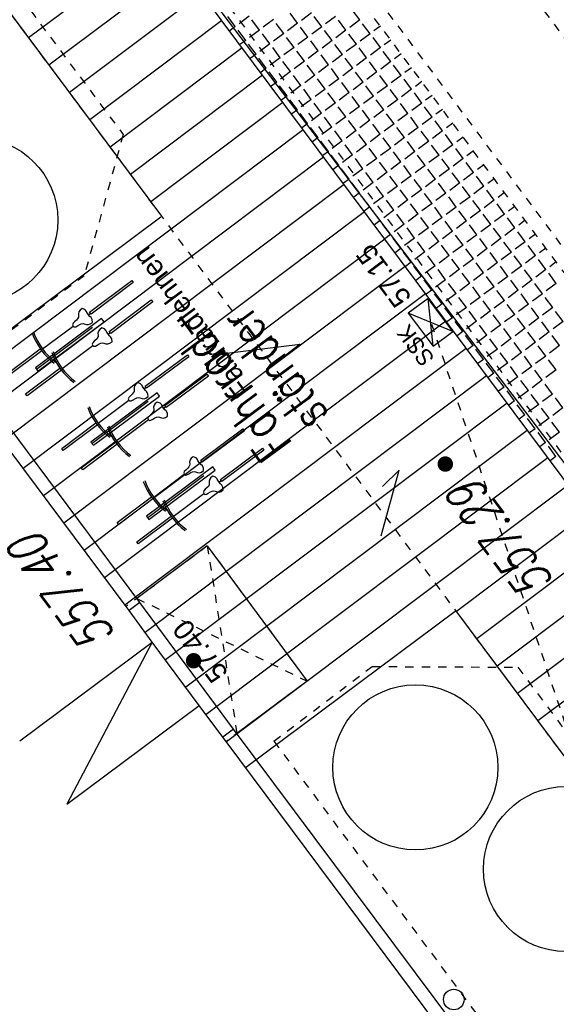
# Model space of a CAD drawing. Header units: metres. Extents: x 2 to 485, y 6 to 594.
# Tile 93 of 176: x 277.43 to 283.94, y 328.91 to 340.83. Entities that reach past the tile are written whole.
import ezdxf
from ezdxf.enums import TextEntityAlignment as Align

# ---------------------------------------------------------------- set-up
doc = ezdxf.new("R2010")
doc.units = ezdxf.units.M
doc.header["$LTSCALE"] = 0.0125
for name, pattern in [('237-14_Züricher Str._GL_3_RW_2014-11-28_bea$0$STRICHLINIE2', [9.525, 6.35, -3.175]), ('237-14_Züricher Str._GL_3_RW_2014-11-28_bea$0$STRICHPUNKT2', [12.7, 6.35, -3.175, 0, -3.175]), ('250', [0]), ('260241_A_bea$0$GESTRICHELTX2', [0.7, 0.5, -0.2]), ('260241_A_bea$0$PUNKTIERT', [0.2, 0, -0.2]), ('GESTRICHELT', [0.4, 0.2, -0.2])]:
    doc.linetypes.add(name, pattern=pattern)
for name, color, linetype in [('237-14_Züricher Str._GL_3_RW_2014-11-28_bea$0$_GRU_Drainage', 54, '237-14_Züricher Str._GL_3_RW_2014-11-28_bea$0$STRICHPUNKT2'), ('237-14_Züricher Str._GL_3_RW_2014-11-28_bea$0$_GRU_Regenwasser', 150, '237-14_Züricher Str._GL_3_RW_2014-11-28_bea$0$STRICHLINIE2'), ('260241_A_bea$0$B07_FLSTGR', 9, 'Continuous'), ('260241_A_bea$0$B10_GEBAEUDE', 1, 'Continuous'), ('260241_A_bea$0$B13_GEB_ZUBEHOER', 12, 'Continuous'), ('260241_A_bea$0$B14_GEB_ZUB_GESTR', 12, 'Continuous'), ('260241_A_bea$0$B25_EINFASS_GEPKT', 7, '260241_A_bea$0$PUNKTIERT'), ('260241_A_bea$0$B34_ZUBEHOER_1', 6, 'Continuous'), ('260241_A_bea$0$B53_HAUPTHOEHEN', 4, 'Continuous'), ('260241_A_bea$0$B54_HOEHEN', 253, 'Continuous'), ('f_baum', 3, 'Continuous'), ('f_entwässerung', 170, 'Continuous'), ('f_fahrrad', 201, 'Continuous'), ('f_fahrradbügel', 152, 'Continuous'), ('f_feuerwehr', 10, 'Continuous'), ('f_schraff', 251, 'Continuous'), ('f_text_100', 7, 'Continuous'), ('f_weg', 2, 'Continuous')]:
    doc.layers.add(name, color=color, linetype=linetype)
doc.styles.add('260241_A_bea$0$ROMANS', font='ROMANS')

# ---------------------------------------------------------------- blocks, each defined once
blk = doc.blocks.new('260241_A_bea$0$HOEHENPKT_ZENTR')
at = {"const_width": 0.75}
blk.add_lwpolyline([(-0.375, 0, 1), (0.375, 0, 1)], format="xyb", close=True, dxfattribs=at)

msp = doc.modelspace()

# ---------------------------------------------------------------- linework, layer by layer
at = {"color": 252}
msp.add_ellipse((282.693, 328.966), major_axis=(0.0884, 0.0884), ratio=1, start_param=5.497787, end_param=11.780972, dxfattribs=at)
at = {"layer": '237-14_Züricher Str._GL_3_RW_2014-11-28_bea$0$_GRU_Drainage'}
msp.add_line((285.527, 338.614), (282.814, 342.248), dxfattribs=at)
at = {"layer": '237-14_Züricher Str._GL_3_RW_2014-11-28_bea$0$_GRU_Regenwasser', "ltscale": 0.05}
msp.add_line((284.678, 330.408), (282.421, 337.164), dxfattribs=at)
at = {"layer": '260241_A_bea$0$B07_FLSTGR', "color": 30, "linetype": 'Continuous'}
msp.add_line((322.482, 284.91), (252.442, 377), dxfattribs=at)
at = {"layer": '260241_A_bea$0$B10_GEBAEUDE', "color": 7, "linetype": 'Continuous'}
for p, q in [((278.721, 333.726), (270.68, 344.514)), ((278.757, 333.678), (278.721, 333.726)), ((279.036, 333.293), (278.757, 333.678)), ((279.608, 332.526), (279.036, 333.293)), ((279.893, 332.145), (279.608, 332.526)), ((279.934, 332.09), (279.893, 332.145)), ((288.141, 321.103), (279.934, 332.09))]:
    msp.add_line(p, q, dxfattribs=at)
at = {"layer": '260241_A_bea$0$B13_GEB_ZUBEHOER', "color": 7, "linetype": 'Continuous'}
for p, q in [((278.889, 333.775), (270.77, 344.667)), ((279.706, 334.46), (278.852, 333.824)), ((279.706, 334.46), (280.915, 332.822)), ((278.889, 333.775), (278.757, 333.678)), ((280.024, 332.242), (278.889, 333.775)), ((277.432, 332.098), (279.036, 333.293)), ((279.036, 333.293), (278.004, 331.331)), ((280.915, 332.822), (280.065, 332.187)), ((278.004, 331.331), (279.608, 332.526)), ((280.024, 332.242), (279.893, 332.145)), ((288.308, 321.152), (280.024, 332.242))]:
    msp.add_line(p, q, dxfattribs=at)
at = {"layer": '260241_A_bea$0$B14_GEB_ZUB_GESTR', "color": 7, "linetype": '260241_A_bea$0$GESTRICHELTX2'}
for p, q in [((279.706, 334.46), (280.065, 332.187)), ((278.852, 333.824), (280.915, 332.822))]:
    msp.add_line(p, q, dxfattribs=at)
at = {"layer": '260241_A_bea$0$B25_EINFASS_GEPKT', "color": 7, "linetype": '260241_A_bea$0$PUNKTIERT', "ltscale": 0.5}
for p, q in [((284.35, 337.63), (273.771, 351.82)), ((283.148, 336.733), (272.569, 350.923)), ((274.212, 345.424), (278.686, 339.442)), ((278.686, 339.442), (278.215, 337.732)), ((278.215, 337.732), (276.955, 336.793)), ((292.848, 323.736), (283.148, 336.733)), ((279.706, 334.46), (278.721, 333.726)), ((279.706, 334.46), (280.915, 332.822)), ((280.514, 332.094), (281.705, 332.999)), ((281.705, 332.999), (283.469, 332.991)), ((283.469, 332.991), (288.13, 326.764)), ((280.915, 332.822), (279.934, 332.09)), ((280.514, 332.094), (286.392, 324.184))]:
    msp.add_line(p, q, dxfattribs=at)
at = {"layer": '260241_A_bea$0$B34_ZUBEHOER_1', "color": 252, "linetype": 'Continuous'}
for p, q in [((278.315, 337.104), (277.636, 336.595)), ((278.989, 336.207), (278.31, 335.698)), ((279.663, 335.309), (278.984, 334.801))]:
    msp.add_line(p, q, dxfattribs=at)
at = {"layer": 'f_baum'}
for centre in [(276.894, 338.406), (282.228, 331.777), (284.053, 330.546)]:
    msp.add_circle(centre, 1, dxfattribs=at)
at = {"layer": 'f_entwässerung', "color": 170}
for p, q in [((282.383, 337.457), (282.142, 337.278)), ((282.682, 337.056), (282.383, 337.457)), ((282.441, 336.877), (282.383, 337.457)), ((282.142, 337.278), (282.441, 336.877)), ((282.682, 337.056), (282.142, 337.278)), ((282.441, 336.877), (282.682, 337.056))]:
    msp.add_line(p, q, dxfattribs=at)
at = {"layer": 'f_fahrrad'}
for p, q in [((278.145, 337.229), (278.134, 337.209)), ((278.15, 337.295), (278.144, 337.271)), ((278.144, 337.271), (278.146, 337.244)), ((278.146, 337.244), (278.145, 337.229)), ((278.165, 337.315), (278.15, 337.295)), ((278.189, 337.334), (278.165, 337.315)), ((278.222, 337.322), (278.189, 337.334)), ((278.241, 337.3), (278.222, 337.322)), ((278.25, 337.282), (278.241, 337.3)), ((278.281, 337.239), (278.246, 337.286)), ((278.265, 337.26), (278.25, 337.282)), ((278.265, 337.26), (278.29, 337.278)), ((278.281, 337.239), (278.265, 337.26)), ((278.265, 337.26), (278.265, 337.26)), ((278.265, 337.26), (278.265, 337.26)), ((278.265, 337.26), (278.265, 337.26)), ((278.265, 337.26), (278.265, 337.26)), ((278.297, 337.225), (278.281, 337.239)), ((277.709, 336.845), (278.08, 337.122)), ((278.08, 337.156), (278.073, 337.139)), ((278.073, 337.139), (278.079, 337.123)), ((278.079, 337.123), (278.093, 337.112)), ((278.097, 337.173), (278.08, 337.156)), ((278.093, 337.112), (278.111, 337.114)), ((278.121, 337.194), (278.097, 337.173)), ((278.111, 337.114), (278.133, 337.125)), ((278.134, 337.209), (278.121, 337.194)), ((278.133, 337.125), (278.16, 337.141)), ((278.16, 337.141), (278.179, 337.15)), ((278.179, 337.15), (278.2, 337.154)), ((278.2, 337.154), (278.215, 337.15)), ((278.215, 337.15), (278.241, 337.141)), ((278.241, 337.141), (278.265, 337.14)), ((278.265, 337.14), (278.288, 337.148)), ((278.288, 337.148), (278.314, 337.165)), ((278.311, 337.201), (278.297, 337.225)), ((278.314, 337.165), (278.311, 337.201)), ((278.382, 336.994), (278.372, 336.975)), ((278.387, 337.06), (278.381, 337.037)), ((278.381, 337.037), (278.383, 337.01)), ((278.383, 337.01), (278.382, 336.994)), ((278.402, 337.08), (278.387, 337.06)), ((278.426, 337.1), (278.402, 337.08)), ((278.459, 337.087), (278.426, 337.1)), ((278.479, 337.066), (278.459, 337.087)), ((278.487, 337.047), (278.479, 337.066)), ((278.519, 337.004), (278.484, 337.052)), ((278.503, 337.026), (278.487, 337.047)), ((278.503, 337.026), (278.527, 337.044)), ((278.519, 337.004), (278.503, 337.026)), ((278.503, 337.026), (278.503, 337.026)), ((278.503, 337.026), (278.503, 337.026)), ((278.503, 337.026), (278.503, 337.026)), ((278.503, 337.026), (278.503, 337.026)), ((278.534, 336.991), (278.519, 337.004)), ((278.549, 336.966), (278.534, 336.991)), ((277.946, 336.61), (278.318, 336.888)), ((278.318, 336.921), (278.311, 336.905)), ((278.311, 336.905), (278.317, 336.888)), ((278.317, 336.888), (278.33, 336.878)), ((278.334, 336.939), (278.318, 336.921)), ((278.33, 336.878), (278.349, 336.88)), ((278.358, 336.96), (278.334, 336.939)), ((278.349, 336.88), (278.37, 336.89)), ((278.372, 336.975), (278.358, 336.96)), ((278.37, 336.89), (278.397, 336.907)), ((278.397, 336.907), (278.416, 336.915)), ((278.416, 336.915), (278.437, 336.92)), ((278.437, 336.92), (278.453, 336.916)), ((278.453, 336.916), (278.478, 336.907)), ((278.478, 336.907), (278.502, 336.906)), ((278.502, 336.906), (278.525, 336.914)), ((278.525, 336.914), (278.551, 336.931)), ((278.551, 336.931), (278.549, 336.966)), ((278.824, 336.397), (278.818, 336.374)), ((278.839, 336.417), (278.824, 336.397)), ((278.863, 336.437), (278.839, 336.417)), ((278.896, 336.424), (278.863, 336.437)), ((278.915, 336.403), (278.896, 336.424)), ((278.924, 336.384), (278.915, 336.403)), ((278.771, 336.275), (278.754, 336.258)), ((278.795, 336.297), (278.771, 336.275)), ((278.808, 336.312), (278.795, 336.297)), ((278.819, 336.331), (278.808, 336.312)), ((278.818, 336.374), (278.82, 336.347)), ((278.82, 336.347), (278.819, 336.331)), ((278.955, 336.341), (278.92, 336.389)), ((278.939, 336.363), (278.924, 336.384)), ((278.939, 336.363), (278.964, 336.381)), ((278.955, 336.341), (278.939, 336.363)), ((278.939, 336.363), (278.939, 336.363)), ((278.939, 336.363), (278.939, 336.363)), ((278.939, 336.363), (278.939, 336.363)), ((278.939, 336.363), (278.939, 336.363)), ((278.971, 336.328), (278.955, 336.341)), ((278.985, 336.303), (278.971, 336.328)), ((278.988, 336.268), (278.985, 336.303)), ((278.383, 335.947), (278.754, 336.224)), ((278.754, 336.258), (278.747, 336.241)), ((278.747, 336.241), (278.753, 336.225)), ((278.753, 336.225), (278.767, 336.215)), ((278.767, 336.215), (278.785, 336.216)), ((278.785, 336.216), (278.807, 336.227)), ((278.807, 336.227), (278.834, 336.243)), ((278.834, 336.243), (278.853, 336.252)), ((278.853, 336.252), (278.874, 336.256)), ((278.874, 336.256), (278.889, 336.253)), ((278.889, 336.253), (278.915, 336.243)), ((278.915, 336.243), (278.939, 336.242)), ((278.939, 336.242), (278.962, 336.251)), ((278.962, 336.251), (278.988, 336.268)), ((279.061, 336.163), (279.055, 336.139)), ((279.076, 336.183), (279.061, 336.163)), ((279.1, 336.202), (279.076, 336.183)), ((279.133, 336.19), (279.1, 336.202)), ((279.153, 336.168), (279.133, 336.19)), ((279.161, 336.15), (279.153, 336.168)), ((279.193, 336.107), (279.158, 336.154)), ((279.008, 336.041), (278.992, 336.024)), ((279.032, 336.063), (279.008, 336.041)), ((279.046, 336.078), (279.032, 336.063)), ((279.056, 336.097), (279.046, 336.078)), ((279.055, 336.139), (279.057, 336.113)), ((279.057, 336.113), (279.056, 336.097)), ((279.177, 336.128), (279.161, 336.15)), ((279.177, 336.128), (279.201, 336.146)), ((279.193, 336.107), (279.177, 336.128)), ((279.177, 336.128), (279.177, 336.128)), ((279.177, 336.128), (279.177, 336.128)), ((279.177, 336.128), (279.177, 336.128)), ((279.177, 336.128), (279.177, 336.128)), ((279.208, 336.094), (279.193, 336.107)), ((279.223, 336.069), (279.208, 336.094)), ((279.225, 336.033), (279.223, 336.069)), ((278.62, 335.713), (278.992, 335.99)), ((278.992, 336.024), (278.985, 336.007)), ((278.985, 336.007), (278.991, 335.991)), ((278.991, 335.991), (279.004, 335.98)), ((279.004, 335.98), (279.023, 335.982)), ((279.023, 335.982), (279.044, 335.993)), ((279.044, 335.993), (279.071, 336.009)), ((279.071, 336.009), (279.09, 336.018)), ((279.09, 336.018), (279.111, 336.022)), ((279.111, 336.022), (279.127, 336.019)), ((279.127, 336.019), (279.152, 336.009)), ((279.152, 336.009), (279.176, 336.008)), ((279.176, 336.008), (279.199, 336.016)), ((279.199, 336.016), (279.225, 336.033)), ((279.497, 335.501), (279.491, 335.478)), ((279.491, 335.478), (279.493, 335.451)), ((279.493, 335.451), (279.492, 335.435)), ((279.512, 335.521), (279.497, 335.501)), ((279.536, 335.54), (279.512, 335.521)), ((279.569, 335.528), (279.536, 335.54)), ((279.588, 335.506), (279.569, 335.528)), ((279.597, 335.488), (279.588, 335.506)), ((279.628, 335.445), (279.593, 335.492)), ((279.612, 335.466), (279.597, 335.488)), ((279.612, 335.466), (279.637, 335.484)), ((279.628, 335.445), (279.612, 335.466)), ((279.612, 335.466), (279.612, 335.466)), ((279.612, 335.466), (279.612, 335.466)), ((279.612, 335.466), (279.612, 335.466)), ((279.612, 335.466), (279.612, 335.466)), ((279.644, 335.432), (279.628, 335.445)), ((279.056, 335.051), (279.427, 335.328)), ((279.427, 335.362), (279.42, 335.345)), ((279.42, 335.345), (279.426, 335.329)), ((279.426, 335.329), (279.44, 335.318)), ((279.444, 335.379), (279.427, 335.362)), ((279.44, 335.318), (279.458, 335.32)), ((279.468, 335.401), (279.444, 335.379)), ((279.458, 335.32), (279.48, 335.331)), ((279.481, 335.416), (279.468, 335.401)), ((279.48, 335.331), (279.507, 335.347)), ((279.492, 335.435), (279.481, 335.416)), ((279.507, 335.347), (279.526, 335.356)), ((279.526, 335.356), (279.547, 335.36)), ((279.547, 335.36), (279.562, 335.357)), ((279.562, 335.357), (279.588, 335.347)), ((279.588, 335.347), (279.612, 335.346)), ((279.612, 335.346), (279.635, 335.354)), ((279.635, 335.354), (279.661, 335.371)), ((279.658, 335.407), (279.644, 335.432)), ((279.661, 335.371), (279.658, 335.407)), ((279.729, 335.201), (279.719, 335.181)), ((279.735, 335.267), (279.728, 335.243)), ((279.728, 335.243), (279.73, 335.216)), ((279.73, 335.216), (279.729, 335.201)), ((279.749, 335.287), (279.735, 335.267)), ((279.773, 335.306), (279.749, 335.287)), ((279.806, 335.293), (279.773, 335.306)), ((279.826, 335.272), (279.806, 335.293)), ((279.834, 335.253), (279.826, 335.272)), ((279.866, 335.211), (279.831, 335.258)), ((279.85, 335.232), (279.834, 335.253)), ((279.85, 335.232), (279.874, 335.25)), ((279.866, 335.211), (279.85, 335.232)), ((279.85, 335.232), (279.85, 335.232)), ((279.85, 335.232), (279.85, 335.232)), ((279.85, 335.232), (279.85, 335.232)), ((279.85, 335.232), (279.85, 335.232)), ((279.881, 335.197), (279.866, 335.211)), ((279.293, 334.817), (279.665, 335.094)), ((279.665, 335.127), (279.658, 335.111)), ((279.658, 335.111), (279.664, 335.095)), ((279.664, 335.095), (279.678, 335.084)), ((279.681, 335.145), (279.665, 335.127)), ((279.678, 335.084), (279.696, 335.086)), ((279.705, 335.166), (279.681, 335.145)), ((279.696, 335.086), (279.717, 335.097)), ((279.719, 335.181), (279.705, 335.166)), ((279.717, 335.097), (279.745, 335.113)), ((279.745, 335.113), (279.763, 335.122)), ((279.763, 335.122), (279.784, 335.126)), ((279.784, 335.126), (279.8, 335.122)), ((279.8, 335.122), (279.825, 335.113)), ((279.825, 335.113), (279.849, 335.112)), ((279.849, 335.112), (279.873, 335.12)), ((279.873, 335.12), (279.898, 335.137)), ((279.896, 335.173), (279.881, 335.197)), ((279.898, 335.137), (279.896, 335.173))]:
    msp.add_line(p, q, dxfattribs=at)
for points in [[(278.808, 337.649), (278.297, 337.268), (278.279, 337.292), (278.79, 337.673)], [(279.045, 337.415), (278.535, 337.034), (278.517, 337.058), (279.027, 337.439)], [(277.7, 336.823), (277.285, 336.513), (277.267, 336.537), (277.682, 336.847)], [(279.482, 336.751), (278.971, 336.371), (278.953, 336.395), (279.464, 336.775)], [(277.938, 336.588), (277.522, 336.278), (277.504, 336.302), (277.92, 336.612)], [(279.719, 336.517), (279.209, 336.136), (279.191, 336.16), (279.701, 336.541)], [(278.374, 335.925), (277.959, 335.615), (277.941, 335.639), (278.356, 335.949)], [(280.155, 335.855), (279.644, 335.474), (279.626, 335.498), (280.137, 335.879)], [(278.612, 335.691), (278.196, 335.381), (278.178, 335.405), (278.594, 335.715)], [(280.392, 335.621), (279.882, 335.24), (279.864, 335.264), (280.374, 335.645)], [(279.047, 335.029), (278.632, 334.719), (278.614, 334.743), (279.029, 335.053)], [(279.285, 334.794), (278.869, 334.485), (278.851, 334.509), (279.267, 334.818)]]:
    msp.add_lwpolyline(points, close=True, dxfattribs=at)
for centre, radius, start, end in [((278.32, 337.301), 0.783, 199.8541, 233.2623), ((278.32, 337.301), 0.763, 199.3978, 233.7088), ((278.557, 337.067), 0.783, 199.8541, 233.2623), ((278.557, 337.067), 0.763, 199.3978, 233.7088), ((278.994, 336.403), 0.783, 199.8541, 233.2623), ((278.994, 336.403), 0.763, 199.3978, 233.7088), ((279.231, 336.169), 0.763, 199.3978, 233.7088), ((279.231, 336.169), 0.783, 199.8541, 233.2623), ((279.667, 335.507), 0.783, 199.8541, 233.2623), ((279.667, 335.507), 0.763, 199.3978, 233.7088), ((279.904, 335.273), 0.783, 199.8541, 233.2623), ((279.904, 335.273), 0.763, 199.3978, 233.7088)]:
    msp.add_arc(centre, radius, start, end, dxfattribs=at)
at = {"layer": 'f_fahrradbügel', "linetype": '250'}
for p, q in [((278.424, 337.212), (277.622, 336.615)), ((277.651, 336.575), (278.454, 337.172)), ((278.454, 337.172), (278.424, 337.212)), ((277.622, 336.615), (277.651, 336.575)), ((279.098, 336.315), (278.296, 335.718)), ((278.325, 335.678), (279.128, 336.275)), ((279.128, 336.275), (279.098, 336.315)), ((278.296, 335.718), (278.325, 335.678)), ((279.771, 335.418), (278.969, 334.821)), ((278.998, 334.781), (279.801, 335.378)), ((279.801, 335.378), (279.771, 335.418)), ((278.969, 334.821), (278.998, 334.781))]:
    msp.add_line(p, q, dxfattribs=at)
at = {"layer": 'f_feuerwehr', "linetype": 'GESTRICHELT'}
for p, q in [((315.896, 289.209), (266.222, 355.785)), ((309.421, 303.739), (274.109, 351.067))]:
    msp.add_line(p, q, dxfattribs=at)
at = {"layer": 'f_schraff', "linetype": 'Continuous'}
for p, q in [((279.142, 341.814), (277.54, 340.611)), ((279.388, 341.483), (277.787, 340.28)), ((279.635, 341.152), (278.034, 339.95)), ((281.554, 340.83), (281.463, 340.952)), ((279.882, 340.821), (278.281, 339.619)), ((280.045, 340.75), (279.954, 340.872)), ((280.213, 340.875), (280.091, 340.784)), ((280.339, 340.707), (280.247, 340.83)), ((280.507, 340.833), (280.384, 340.742)), ((280.8, 340.79), (280.709, 340.912)), ((280.968, 340.915), (280.846, 340.824)), ((281.093, 340.747), (281.002, 340.87)), ((281.261, 340.873), (281.139, 340.782)), ((281.386, 340.705), (281.295, 340.827)), ((281.554, 340.83), (281.432, 340.739)), ((280.045, 340.75), (279.977, 340.699)), ((280.171, 340.582), (280.079, 340.704)), ((280.339, 340.707), (280.216, 340.616)), ((280.632, 340.665), (280.541, 340.787)), ((280.8, 340.79), (280.678, 340.699)), ((280.925, 340.622), (280.834, 340.744)), ((281.093, 340.747), (280.971, 340.656)), ((281.218, 340.579), (281.127, 340.702)), ((281.386, 340.705), (281.264, 340.614)), ((281.68, 340.662), (281.588, 340.784)), ((281.803, 340.754), (281.725, 340.696)), ((280.171, 340.582), (280.102, 340.531)), ((280.464, 340.539), (280.373, 340.662)), ((280.632, 340.665), (280.51, 340.574)), ((280.757, 340.497), (280.666, 340.619)), ((280.925, 340.622), (280.803, 340.531)), ((281.05, 340.454), (280.959, 340.576)), ((281.218, 340.579), (281.096, 340.488)), ((281.512, 340.537), (281.42, 340.659)), ((281.68, 340.662), (281.557, 340.571)), ((281.805, 340.494), (281.714, 340.616)), ((281.929, 340.586), (281.851, 340.528)), ((280.129, 340.49), (278.529, 339.288)), ((280.296, 340.414), (280.205, 340.536)), ((280.464, 340.539), (280.342, 340.448)), ((280.589, 340.371), (280.498, 340.494)), ((280.757, 340.497), (280.635, 340.406)), ((280.882, 340.329), (280.791, 340.451)), ((281.05, 340.454), (280.928, 340.363)), ((281.344, 340.412), (281.253, 340.534)), ((281.512, 340.537), (281.389, 340.446)), ((281.637, 340.369), (281.546, 340.491)), ((281.805, 340.494), (281.683, 340.403)), ((281.93, 340.326), (281.839, 340.448)), ((280.296, 340.414), (280.227, 340.363)), ((280.421, 340.246), (280.33, 340.368)), ((280.589, 340.371), (280.467, 340.28)), ((280.882, 340.329), (280.76, 340.238)), ((281.176, 340.286), (281.085, 340.408)), ((281.344, 340.412), (281.222, 340.32)), ((281.469, 340.244), (281.378, 340.366)), ((281.637, 340.369), (281.515, 340.278)), ((282.054, 340.418), (281.976, 340.36)), ((280.421, 340.246), (280.353, 340.195)), ((280.714, 340.204), (280.623, 340.326)), ((281.008, 340.161), (280.917, 340.283)), ((281.176, 340.286), (281.054, 340.195)), ((281.301, 340.118), (281.21, 340.24)), ((281.469, 340.244), (281.347, 340.152)), ((281.762, 340.201), (281.671, 340.323)), ((281.93, 340.326), (281.808, 340.235)), ((282.056, 340.158), (281.964, 340.28)), ((282.179, 340.251), (282.101, 340.192)), ((280.376, 340.16), (278.776, 338.958)), ((280.547, 340.078), (280.455, 340.2)), ((280.714, 340.204), (280.592, 340.112)), ((280.84, 340.036), (280.749, 340.158)), ((281.008, 340.161), (280.886, 340.07)), ((281.133, 339.993), (281.042, 340.115)), ((281.301, 340.118), (281.179, 340.027)), ((281.594, 340.076), (281.503, 340.198)), ((281.762, 340.201), (281.64, 340.11)), ((281.888, 340.033), (281.796, 340.155)), ((282.056, 340.158), (281.933, 340.067)), ((282.181, 339.99), (282.09, 340.112)), ((280.547, 340.078), (280.478, 340.027)), ((280.672, 339.91), (280.581, 340.032)), ((280.84, 340.036), (280.718, 339.944)), ((280.965, 339.868), (280.874, 339.99)), ((281.133, 339.993), (281.011, 339.902)), ((281.426, 339.95), (281.335, 340.072)), ((281.594, 340.076), (281.472, 339.984)), ((281.72, 339.908), (281.628, 340.03)), ((281.888, 340.033), (281.765, 339.942)), ((282.013, 339.865), (281.922, 339.987)), ((282.181, 339.99), (282.059, 339.899)), ((282.304, 340.083), (282.227, 340.024)), ((280.672, 339.91), (280.603, 339.859)), ((280.797, 339.742), (280.706, 339.864)), ((280.965, 339.868), (280.843, 339.776)), ((281.258, 339.825), (281.167, 339.947)), ((281.426, 339.95), (281.304, 339.859)), ((281.552, 339.782), (281.461, 339.904)), ((281.72, 339.908), (281.597, 339.817)), ((281.845, 339.74), (281.754, 339.862)), ((282.013, 339.865), (281.891, 339.774)), ((282.306, 339.822), (282.215, 339.945)), ((282.43, 339.915), (282.352, 339.857)), ((280.622, 339.829), (279.023, 338.627)), ((280.797, 339.742), (280.729, 339.691)), ((281.09, 339.7), (280.999, 339.822)), ((281.258, 339.825), (281.136, 339.734)), ((281.384, 339.657), (281.293, 339.779)), ((281.552, 339.782), (281.43, 339.691)), ((281.677, 339.614), (281.586, 339.737)), ((281.845, 339.74), (281.723, 339.649)), ((282.138, 339.697), (282.047, 339.819)), ((282.306, 339.822), (282.184, 339.731)), ((282.431, 339.654), (282.34, 339.777)), ((282.555, 339.747), (282.477, 339.689)), ((280.922, 339.574), (280.831, 339.696)), ((281.09, 339.7), (280.968, 339.609)), ((281.216, 339.532), (281.125, 339.654)), ((281.384, 339.657), (281.262, 339.566)), ((281.677, 339.614), (281.555, 339.523)), ((281.97, 339.572), (281.879, 339.694)), ((282.138, 339.697), (282.016, 339.606)), ((282.263, 339.529), (282.172, 339.651)), ((282.431, 339.654), (282.309, 339.563)), ((280.869, 339.498), (276.734, 336.392)), ((280.922, 339.574), (280.854, 339.523)), ((281.048, 339.406), (280.957, 339.529)), ((281.216, 339.532), (281.094, 339.441)), ((281.509, 339.489), (281.418, 339.611)), ((281.802, 339.446), (281.711, 339.569)), ((281.97, 339.572), (281.848, 339.481)), ((282.096, 339.404), (282.004, 339.526)), ((282.263, 339.529), (282.141, 339.438)), ((282.557, 339.486), (282.466, 339.609)), ((282.68, 339.579), (282.603, 339.521)), ((281.048, 339.406), (280.979, 339.355)), ((281.341, 339.364), (281.25, 339.486)), ((281.509, 339.489), (281.387, 339.398)), ((281.634, 339.321), (281.543, 339.443)), ((281.802, 339.446), (281.68, 339.355)), ((281.928, 339.278), (281.836, 339.401)), ((282.096, 339.404), (281.973, 339.313)), ((282.389, 339.361), (282.298, 339.483)), ((282.557, 339.486), (282.435, 339.395)), ((282.682, 339.319), (282.591, 339.441)), ((282.806, 339.411), (282.728, 339.353)), ((281.173, 339.238), (281.082, 339.361)), ((281.341, 339.364), (281.219, 339.273)), ((281.466, 339.196), (281.375, 339.318)), ((281.634, 339.321), (281.512, 339.23)), ((281.76, 339.153), (281.669, 339.275)), ((281.928, 339.278), (281.805, 339.187)), ((282.221, 339.236), (282.13, 339.358)), ((282.389, 339.361), (282.267, 339.27)), ((282.514, 339.193), (282.423, 339.315)), ((282.682, 339.319), (282.56, 339.227)), ((282.807, 339.151), (282.716, 339.273)), ((281.116, 339.167), (276.98, 336.061)), ((281.173, 339.238), (281.104, 339.187)), ((281.298, 339.07), (281.207, 339.193)), ((281.466, 339.196), (281.344, 339.105)), ((281.592, 339.028), (281.501, 339.15)), ((281.76, 339.153), (281.637, 339.062)), ((282.053, 339.111), (281.962, 339.233)), ((282.221, 339.236), (282.099, 339.145)), ((282.346, 339.068), (282.255, 339.19)), ((282.514, 339.193), (282.392, 339.102)), ((282.639, 339.025), (282.548, 339.147)), ((282.807, 339.151), (282.685, 339.059)), ((282.931, 339.243), (282.853, 339.185)), ((281.298, 339.07), (281.23, 339.019)), ((281.424, 338.903), (281.333, 339.025)), ((281.592, 339.028), (281.47, 338.937)), ((281.885, 338.985), (281.794, 339.107)), ((282.053, 339.111), (281.931, 339.019)), ((282.178, 338.943), (282.087, 339.065)), ((282.346, 339.068), (282.224, 338.977)), ((282.471, 338.9), (282.38, 339.022)), ((282.639, 339.025), (282.517, 338.934)), ((282.933, 338.983), (282.842, 339.105)), ((283.056, 339.075), (282.979, 339.017)), ((281.424, 338.903), (281.355, 338.851)), ((281.717, 338.86), (281.626, 338.982)), ((281.885, 338.985), (281.763, 338.894)), ((282.01, 338.817), (281.919, 338.939)), ((282.178, 338.943), (282.056, 338.851)), ((282.304, 338.775), (282.212, 338.897)), ((282.471, 338.9), (282.349, 338.809)), ((282.765, 338.857), (282.674, 338.979)), ((282.933, 338.983), (282.811, 338.891)), ((283.058, 338.815), (282.967, 338.937)), ((283.182, 338.907), (283.104, 338.849)), ((281.363, 338.836), (277.227, 335.729)), ((281.549, 338.735), (281.458, 338.857)), ((281.717, 338.86), (281.595, 338.769)), ((281.842, 338.692), (281.751, 338.814)), ((282.01, 338.817), (281.888, 338.726)), ((282.597, 338.732), (282.506, 338.854)), ((282.765, 338.857), (282.643, 338.766)), ((282.89, 338.689), (282.799, 338.811)), ((283.058, 338.815), (282.936, 338.724)), ((281.549, 338.735), (281.48, 338.683)), ((281.674, 338.567), (281.583, 338.689)), ((281.842, 338.692), (281.72, 338.601)), ((282.136, 338.649), (282.044, 338.771)), ((282.304, 338.775), (282.181, 338.683)), ((282.429, 338.607), (282.338, 338.729)), ((282.597, 338.732), (282.475, 338.641)), ((282.722, 338.564), (282.631, 338.686)), ((282.89, 338.689), (282.768, 338.598)), ((283.183, 338.647), (283.092, 338.769)), ((283.307, 338.739), (283.229, 338.681)), ((281.674, 338.567), (281.606, 338.515)), ((281.968, 338.524), (281.876, 338.646)), ((282.136, 338.649), (282.013, 338.558)), ((282.261, 338.481), (282.17, 338.604)), ((282.429, 338.607), (282.307, 338.516)), ((282.554, 338.439), (282.463, 338.561)), ((282.722, 338.564), (282.6, 338.473)), ((283.015, 338.521), (282.924, 338.644)), ((283.183, 338.647), (283.061, 338.556)), ((283.309, 338.479), (283.218, 338.601)), ((283.432, 338.571), (283.354, 338.513)), ((281.61, 338.506), (277.473, 335.398)), ((281.8, 338.399), (281.709, 338.521)), ((281.968, 338.524), (281.845, 338.433)), ((282.093, 338.356), (282.002, 338.478)), ((282.261, 338.481), (282.139, 338.39)), ((282.386, 338.313), (282.295, 338.436)), ((282.554, 338.439), (282.432, 338.348)), ((282.847, 338.396), (282.756, 338.518)), ((283.015, 338.521), (282.893, 338.43)), ((283.141, 338.353), (283.05, 338.476)), ((283.309, 338.479), (283.186, 338.388)), ((283.434, 338.311), (283.343, 338.433)), ((281.8, 338.399), (281.731, 338.347)), ((281.925, 338.231), (281.834, 338.353)), ((282.093, 338.356), (281.971, 338.265)), ((282.218, 338.188), (282.127, 338.31)), ((282.386, 338.313), (282.264, 338.222)), ((282.679, 338.271), (282.588, 338.393)), ((282.847, 338.396), (282.725, 338.305)), ((282.973, 338.228), (282.882, 338.35)), ((283.141, 338.353), (283.019, 338.262)), ((283.266, 338.185), (283.175, 338.308)), ((283.434, 338.311), (283.312, 338.22)), ((283.558, 338.403), (283.48, 338.345)), ((281.925, 338.231), (281.856, 338.179)), ((282.05, 338.063), (281.959, 338.185)), ((282.218, 338.188), (282.096, 338.097)), ((282.512, 338.145), (282.42, 338.268)), ((282.679, 338.271), (282.557, 338.18)), ((282.805, 338.103), (282.714, 338.225)), ((282.973, 338.228), (282.851, 338.137)), ((283.098, 338.06), (283.007, 338.182)), ((283.266, 338.185), (283.144, 338.094)), ((283.559, 338.143), (283.468, 338.265)), ((283.683, 338.235), (283.605, 338.177)), ((281.857, 338.175), (277.72, 335.067)), ((282.05, 338.063), (281.982, 338.011)), ((282.344, 338.02), (282.252, 338.142)), ((282.512, 338.145), (282.389, 338.054)), ((282.637, 337.978), (282.546, 338.1)), ((282.805, 338.103), (282.683, 338.012)), ((283.391, 338.018), (283.3, 338.14)), ((283.559, 338.143), (283.437, 338.052)), ((283.685, 337.975), (283.593, 338.097)), ((283.808, 338.067), (283.73, 338.009)), ((282.176, 337.895), (282.084, 338.017)), ((282.344, 338.02), (282.221, 337.929)), ((282.469, 337.852), (282.378, 337.974)), ((282.637, 337.978), (282.515, 337.886)), ((282.93, 337.935), (282.839, 338.057)), ((283.098, 338.06), (282.976, 337.969)), ((283.223, 337.892), (283.132, 338.014)), ((283.391, 338.018), (283.269, 337.926)), ((283.517, 337.85), (283.425, 337.972)), ((283.685, 337.975), (283.562, 337.884)), ((282.103, 337.844), (277.966, 334.736)), ((282.176, 337.895), (282.107, 337.844)), ((282.301, 337.727), (282.21, 337.849)), ((282.469, 337.852), (282.347, 337.761)), ((282.762, 337.81), (282.671, 337.932)), ((282.93, 337.935), (282.808, 337.844)), ((283.055, 337.767), (282.964, 337.889)), ((283.223, 337.892), (283.101, 337.801)), ((283.349, 337.724), (283.258, 337.846)), ((283.517, 337.85), (283.394, 337.758)), ((283.81, 337.807), (283.719, 337.929)), ((283.934, 337.899), (283.856, 337.841)), ((282.301, 337.727), (282.232, 337.676)), ((282.594, 337.684), (282.503, 337.806)), ((282.762, 337.81), (282.64, 337.718)), ((282.887, 337.642), (282.796, 337.764)), ((283.055, 337.767), (282.933, 337.676)), ((283.181, 337.599), (283.09, 337.721)), ((283.349, 337.724), (283.227, 337.633)), ((283.642, 337.682), (283.551, 337.804)), ((283.81, 337.807), (283.688, 337.716)), ((283.935, 337.639), (283.844, 337.761)), ((282.426, 337.559), (282.335, 337.681)), ((282.594, 337.684), (282.472, 337.593)), ((282.72, 337.516), (282.628, 337.638)), ((282.887, 337.642), (282.765, 337.55)), ((283.013, 337.474), (282.922, 337.596)), ((283.181, 337.599), (283.059, 337.508)), ((283.474, 337.556), (283.383, 337.678)), ((283.642, 337.682), (283.52, 337.59)), ((283.767, 337.514), (283.676, 337.636)), ((283.935, 337.639), (283.813, 337.548)), ((282.35, 337.513), (278.212, 334.405)), ((282.426, 337.559), (282.357, 337.508)), ((282.552, 337.391), (282.46, 337.513)), ((282.72, 337.516), (282.597, 337.425)), ((282.845, 337.348), (282.754, 337.47)), ((283.013, 337.474), (282.891, 337.383)), ((283.306, 337.431), (283.215, 337.553)), ((283.474, 337.556), (283.352, 337.465)), ((283.599, 337.388), (283.508, 337.511)), ((283.767, 337.514), (283.645, 337.423)), ((283.893, 337.346), (283.801, 337.468)), ((282.552, 337.391), (282.483, 337.34)), ((282.845, 337.348), (282.723, 337.257)), ((283.138, 337.306), (283.047, 337.428)), ((283.306, 337.431), (283.184, 337.34)), ((283.431, 337.263), (283.34, 337.385)), ((283.599, 337.388), (283.477, 337.297)), ((282.677, 337.223), (282.586, 337.345)), ((282.97, 337.18), (282.879, 337.303)), ((283.138, 337.306), (283.016, 337.215)), ((283.263, 337.138), (283.172, 337.26)), ((283.431, 337.263), (283.309, 337.172)), ((283.725, 337.22), (283.633, 337.343)), ((283.893, 337.346), (283.77, 337.255)), ((284.018, 337.178), (283.927, 337.3)), ((282.597, 337.182), (278.459, 334.074)), ((282.677, 337.223), (282.608, 337.172)), ((282.802, 337.055), (282.711, 337.177)), ((282.97, 337.18), (282.848, 337.089)), ((283.095, 337.012), (283.004, 337.135)), ((283.263, 337.138), (283.141, 337.047)), ((283.557, 337.095), (283.466, 337.217)), ((283.725, 337.22), (283.602, 337.129)), ((283.85, 337.052), (283.759, 337.175)), ((284.018, 337.178), (283.896, 337.087)), ((282.802, 337.055), (282.733, 337.004)), ((282.927, 336.887), (282.836, 337.009)), ((283.095, 337.012), (282.973, 336.921)), ((283.389, 336.97), (283.298, 337.092)), ((283.557, 337.095), (283.435, 337.004)), ((283.682, 336.927), (283.591, 337.049)), ((283.85, 337.052), (283.728, 336.961)), ((283.975, 336.885), (283.884, 337.007)), ((282.927, 336.887), (282.859, 336.836)), ((283.221, 336.844), (283.13, 336.967)), ((283.389, 336.97), (283.267, 336.879)), ((283.514, 336.802), (283.423, 336.924)), ((283.682, 336.927), (283.56, 336.836)), ((283.807, 336.759), (283.716, 336.881)), ((283.975, 336.885), (283.853, 336.793)), ((282.844, 336.851), (278.705, 333.743)), ((283.053, 336.719), (282.962, 336.841)), ((283.221, 336.844), (283.099, 336.753)), ((283.346, 336.677), (283.255, 336.799)), ((283.514, 336.802), (283.392, 336.711)), ((283.639, 336.634), (283.548, 336.756)), ((283.807, 336.759), (283.685, 336.668)), ((283.053, 336.719), (282.984, 336.668)), ((283.178, 336.551), (283.087, 336.673)), ((283.346, 336.677), (283.224, 336.585)), ((283.639, 336.634), (283.517, 336.543)), ((283.933, 336.591), (283.841, 336.713)), ((283.091, 336.521), (278.951, 333.411)), ((283.178, 336.551), (283.109, 336.5)), ((283.471, 336.509), (283.38, 336.631)), ((283.765, 336.466), (283.674, 336.588)), ((283.933, 336.591), (283.81, 336.5)), ((283.303, 336.383), (283.212, 336.505)), ((283.471, 336.509), (283.349, 336.417)), ((283.597, 336.341), (283.506, 336.463)), ((283.765, 336.466), (283.643, 336.375)), ((283.89, 336.298), (283.799, 336.42)), ((283.303, 336.383), (283.235, 336.332)), ((283.429, 336.215), (283.338, 336.337)), ((283.597, 336.341), (283.475, 336.249)), ((283.722, 336.173), (283.631, 336.295)), ((283.89, 336.298), (283.768, 336.207)), ((283.338, 336.19), (279.198, 333.08)), ((283.429, 336.215), (283.36, 336.164)), ((283.554, 336.047), (283.463, 336.17)), ((283.722, 336.173), (283.6, 336.082)), ((284.015, 336.13), (283.924, 336.252)), ((283.554, 336.047), (283.485, 335.996)), ((283.847, 336.005), (283.756, 336.127)), ((284.015, 336.13), (283.893, 336.039)), ((283.679, 335.879), (283.588, 336.002)), ((283.847, 336.005), (283.725, 335.914)), ((283.973, 335.837), (283.882, 335.959)), ((283.584, 335.859), (279.444, 332.749)), ((283.679, 335.879), (283.61, 335.828)), ((283.805, 335.711), (283.714, 335.834)), ((283.973, 335.837), (283.85, 335.746)), ((283.805, 335.711), (283.736, 335.66)), ((283.93, 335.544), (283.839, 335.666)), ((283.831, 335.528), (279.691, 332.418)), ((283.93, 335.544), (283.861, 335.492)), ((284.078, 335.197), (279.937, 332.087)), ((284.325, 334.867), (282.726, 333.665)), ((284.572, 334.536), (282.972, 333.334)), ((284.819, 334.205), (283.219, 333.004)), ((285.065, 333.874), (283.466, 332.673)), ((285.312, 333.543), (283.713, 332.342))]:
    msp.add_line(p, q, dxfattribs=at)
at = {"layer": 'f_text_100'}
for p, q in [((279.912, 336.79), (280.833, 336.901)), ((280.833, 336.901), (280.607, 336.729)), ((281.814, 334.58), (282.032, 335.378)), ((282.032, 335.378), (281.829, 335.179))]:
    msp.add_line(p, q, dxfattribs=at)
at = {"layer": 'f_weg'}
for p, q in [((301.092, 312.394), (273.624, 349.208)), ((279.153, 338.453), (273.45, 346.097)), ((276.612, 336.556), (279.144, 338.446)), ((280.168, 331.776), (282.708, 333.671)), ((288.571, 325.831), (282.717, 333.677))]:
    msp.add_line(p, q, dxfattribs=at)

# ---------------------------------------------------------------- block references
at = {"layer": '260241_A_bea$0$B54_HOEHEN', "color": 252, "xscale": 0.125, "yscale": 0.125}
for p in [(282.59, 335.451), (279.54, 333.069)]:
    msp.add_blockref('260241_A_bea$0$HOEHENPKT_ZENTR', p, dxfattribs=at)

# ---------------------------------------------------------------- texts
at = {"layer": '260241_A_bea$0$B34_ZUBEHOER_1', "color": 252, "style": '260241_A_bea$0$ROMANS', "width": 0.75}
for s, p in [('ständer', (281.189, 336.044)), ('Fahrrad-', (280.748, 335.694))]:
    msp.add_text(s, height=0.45, rotation=126.3134, dxfattribs=at).set_placement(p)
at = {"layer": '260241_A_bea$0$B53_HAUPTHOEHEN', "color": 252, "style": '260241_A_bea$0$ROMANS', "oblique": 15, "width": 0.75}
msp.add_text('557.29', height=0.45, rotation=126.6418, dxfattribs=at).set_placement((282.789, 335.167), align=Align.MIDDLE_RIGHT)
msp.add_text('557.40', height=0.45, rotation=126.6418, dxfattribs=at).set_placement((278.605, 333.383))
at = {"layer": 'f_entwässerung', "color": 170}
msp.add_text('SSK', height=0.2, rotation=126.7276, dxfattribs=at).set_placement((282.469, 336.732))
at = {"layer": 'f_text_100'}
for s, p in [('Fahrradlehnen', (280.278, 336.367)), ('57.15', (282.191, 337.469)), ('57.40', (279.97, 332.923))]:
    msp.add_text(s, height=0.25, rotation=126.7276, dxfattribs=at).set_placement(p)

doc.saveas('drawing.dxf')
